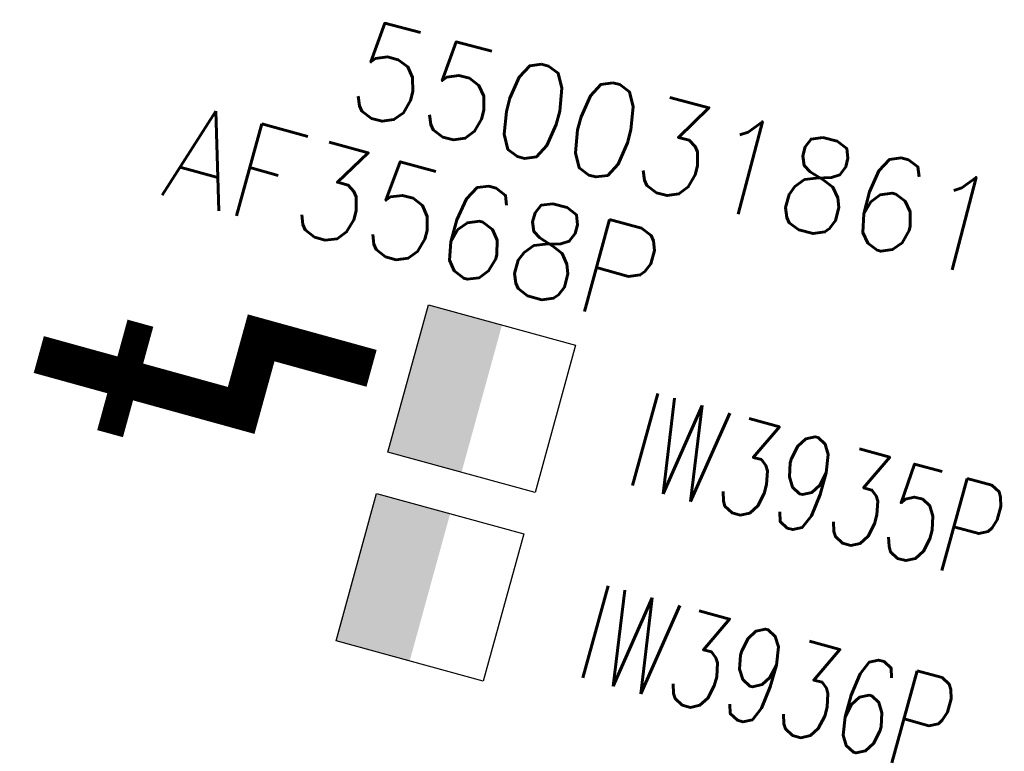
# Model space of a CAD drawing. Header units: millimetres. Extents: x 113746317 to 118488970, y 484514119 to 489241169.
# Tile 3 of 4: x 116255706 to 116281501, y 488099944 to 488119105. Entities that reach past the tile are written whole.
import ezdxf
from ezdxf.enums import TextEntityAlignment as Align

# ---------------------------------------------------------------- set-up
doc = ezdxf.new("R2010")
doc.units = ezdxf.units.MM
doc.header["$LTSCALE"] = 200
for name, color, linetype in [('WP-C-afsluiter', 8, 'Continuous'), ('WP-C-kastWM', 8, 'Continuous'), ('WP-I-info', 7, 'Continuous'), ('WP-L-plantrace', 8, 'Continuous')]:
    doc.layers.add(name, color=color, linetype=linetype)
doc.styles.add('DIN17', font='romans.shx', dxfattribs={"width": 0.9})

# ---------------------------------------------------------------- blocks, each defined once
blk = doc.blocks.new('LR-KASTWM')
at = {"color": 0, "linetype": 'ByBlock', "lineweight": -3}
blk.add_lwpolyline([(-2, 2), (2, 2), (2, -2), (-2, -2)], close=True, dxfattribs=at)
at = {"color": 0}
blk.add_solid([(-2, -2), (0, -2), (-2, 2), (0, 2)], dxfattribs=at)
at = {"color": 7, "linetype": 'ByBlock', "lineweight": -3, "style": 'DIN17', "width": 0.7}
for tag, p in [('*1', (0, 5)), ('*2', (0, -5))]:
    blk.add_attdef(tag, text='', height=2.5, dxfattribs=at).set_placement(p, align=Align.MIDDLE)
at = {"color": 0, "linetype": 'ByBlock', "lineweight": -2, "style": 'DIN17', "width": 0.3, "flags": 1}
for tag, p in [('OCODE', (4.5, 1.25)), ('NCODE', (9.5, 1.25)), ('BC', (14.5, 1.25)), ('RK', (19.5, 1.25)), ('ST', (4.5, -1.25)), ('VCODE', (9.5, -1.25)), ('NIVO', (14.5, -1.25)), ('IMM', (19.5, -1.25))]:
    blk.add_attdef(tag, text='', height=1.8, dxfattribs=at).set_placement(p, align=Align.MIDDLE)
blk = doc.blocks.new('LR-LT25')
at = {"color": 7, "linetype": 'ByBlock', "lineweight": -3, "style": 'DIN17', "width": 0.9}
blk.add_attdef('*1', text='', height=2.5, dxfattribs=at).set_placement((0, 3), align=Align.MIDDLE)
blk = doc.blocks.new('LR-afs')
at = {"color": 0, "lineweight": -3, "const_width": 0.7}
blk.add_lwpolyline([(0, -1.5), (0, 1.5)], dxfattribs=at)
at = {"color": 7, "linetype": 'ByBlock', "lineweight": -2, "style": 'DIN17', "width": 0.9}
blk.add_attdef('*1', text='', height=2.5, dxfattribs=at).set_placement((0, 5), align=Align.MIDDLE)
at = {"color": 0, "linetype": 'ByBlock', "lineweight": -2, "style": 'DIN17', "width": 0.3, "flags": 1}
for tag, p in [('*2', (2.5, 1.5)), ('FABR', (-7.5, -2.5)), ('TYPE', (-2.5, -2.5)), ('OPBOUW', (2.5, -2.5)), ('BEDIEN', (7.5, -2.5)), ('VERTR', (-7.5, -5)), ('OPBLEN', (-2.5, -5)), ('HULPST', (2.5, -5)), ('VERLSP', (7.5, -5)), ('DEKM', (-7.5, -7.5)), ('PDATUM', (-2.5, -7.5)), ('OPM', (2.5, -7.5)), ('BORD', (7.5, -7.5)), ('BORDL', (-7.5, -10)), ('BORDX', (-2.5, -10)), ('BORDY', (2.5, -10)), ('BORDZ', (7.5, -10))]:
    blk.add_attdef(tag, text='', height=1.8, dxfattribs=at).set_placement(p, align=Align.MIDDLE)

msp = doc.modelspace()

# ---------------------------------------------------------------- linework, layer by layer
at = {"layer": 'WP-L-plantrace', "const_width": 1000}
msp.add_lwpolyline([(116256206, 488110336), (116261508, 488108872), (116262032, 488110772), (116264924, 488109974)], dxfattribs=at)

# ---------------------------------------------------------------- block references
at = {"layer": 'WP-C-afsluiter'}
ref = msp.add_blockref('LR-afs', (116258471, 488109710), dxfattribs=dict(at, xscale=1000, yscale=1000, zscale=1000, rotation=344.6339342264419))
ref.add_attrib('*1', 'AF3568P', dxfattribs={"layer": '0', "color": 6, "linetype": 'ByBlock', "lineweight": -2, "height": 2500, "rotation": 344.6339, "style": 'DIN17', "width": 0.9}).set_placement((116266042, 488113987), align=Align.MIDDLE)
at = {"layer": 'WP-C-kastWM'}
ref = msp.add_blockref('LR-KASTWM', (116267811, 488109179), dxfattribs=dict(at, xscale=999.9999999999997, yscale=999.9999999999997, zscale=999.9999999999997, rotation=344.6339342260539))
ref.add_attrib('*1', 'IW3935P', dxfattribs={"layer": '0', "color": 6, "linetype": 'ByBlock', "lineweight": -3, "height": 2500, "rotation": 344.6339, "style": 'DIN17', "width": 0.7}).set_placement((116276615, 488106868), align=Align.MIDDLE)
ref = msp.add_blockref('LR-KASTWM', (116266453, 488104239), dxfattribs=dict(at, xscale=999.9999999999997, yscale=999.9999999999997, zscale=999.9999999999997, rotation=344.6339342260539))
ref.add_attrib('*1', 'IW3936P', dxfattribs={"layer": '0', "color": 6, "linetype": 'ByBlock', "lineweight": -3, "height": 2500, "rotation": 344.6339, "style": 'DIN17', "width": 0.7}).set_placement((116275310, 488101832), align=Align.MIDDLE)
at = {"layer": 'WP-I-info'}
ref = msp.add_blockref('LR-LT25', (116272132, 488112831), dxfattribs=dict(at, xscale=999.9999999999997, yscale=999.9999999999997, zscale=999.9999999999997, rotation=345.3961285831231))
ref.add_attrib('*1', '550031861', dxfattribs={"layer": '0', "color": 6, "linetype": 'ByBlock', "lineweight": -3, "height": 2500, "rotation": 345.3961, "style": 'DIN17', "width": 0.9}).set_placement((116272888, 488115734), align=Align.MIDDLE)

doc.saveas('drawing.dxf')
